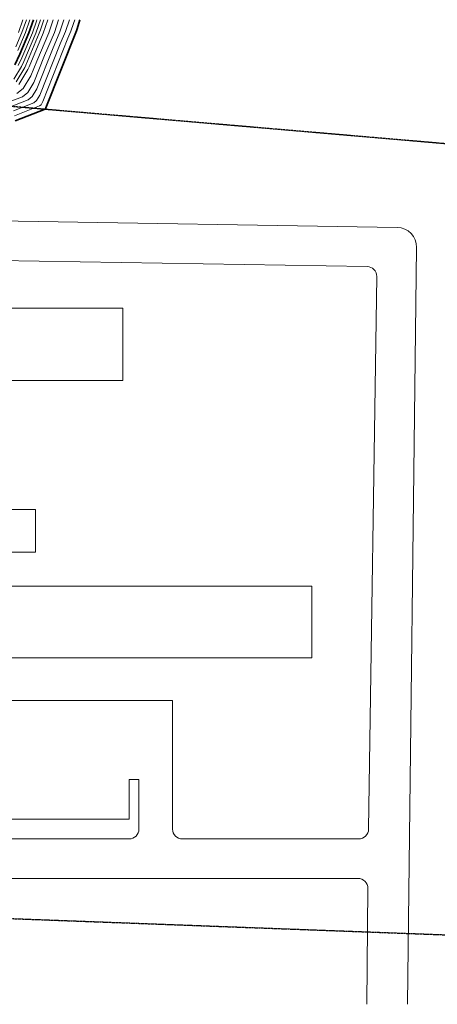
# Model space of a CAD drawing. Header units: inches. Extents: x -4231 to 8331, y -2103 to 3871.
# Tile 4 of 6: x 836 to 3372, y -2103 to 3871. Entities that reach past the tile are written whole.
import ezdxf

# ---------------------------------------------------------------- set-up
doc = ezdxf.new("R2010")
doc.units = ezdxf.units.IN
doc.header["$MEASUREMENT"] = 0
doc.linetypes.add('PHANTOM2', pattern=[1.25, 0.625, -0.125, 0.125, -0.125, 0.125, -0.125])
for name, color, linetype, lineweight in [('C-BLDG', 5, 'Continuous', 9), ('C-PAVE', 6, 'Continuous', 9), ('C-TOPO-MAJR', 2, 'Continuous', 35), ('C-TOPO-MINR', 3, 'Continuous', 9)]:
    doc.layers.add(name, color=color, linetype=linetype, lineweight=lineweight)
doc.layers.add('C-PROP', color=1, linetype='PHANTOM2')

msp = doc.modelspace()

# ---------------------------------------------------------------- linework, layer by layer
at = {"layer": 'C-BLDG'}
for p, q in [((0.3, 2120.4), (1462, 2120.4)), ((1462, 2120.4), (1462, 1681.9)), ((1462, 1681.9), (677.8, 1681.9)), ((932.5, 899.6), (677.8, 899.6)), ((932.5, 639.6), (932.5, 899.6)), ((677.8, 639.6), (932.5, 639.6)), ((677.8, 434.4), (2610.1, 434.4)), ((2610.1, 434.4), (2610.1, -1.1)), ((2610.1, -1.1), (0.3, -1.1))]:
    msp.add_line(p, q, dxfattribs=at)
at = {"layer": 'C-PAVE'}
for p, q in [((-727.6, 2674.5), (3128.8, 2610.7)), ((3246.8, 2489.3), (3191.7, -2103.4)), ((-490, 2430.6), (2945.5, 2373.7)), ((3004.5, 2312.8), (2954.9, -1040.7)), ((1764.3, -259.8), (36.3, -259.8)), ((1764.3, -1039.8), (1764.3, -259.8)), ((1560.3, -739.8), (1500.3, -739.8)), ((1500.3, -739.8), (1500.3, -979.8)), ((1560.3, -739.8), (1560.3, -1039.8)), ((1500.3, -979.8), (300.3, -979.8)), ((1500.3, -1099.8), (300.3, -1099.8)), ((2894.9, -1099.8), (1824.3, -1099.8)), ((2890.6, -1339.8), (-524.9, -1339.8)), ((2950.6, -1400.4), (2944.6, -2103.4))]:
    msp.add_line(p, q, dxfattribs=at)
for centre, radius, start, end in [((3126.8, 2490.7), 120, 359.31209, 89.05184), ((2944.5, 2313.7), 60, 359.15284, 89.05184), ((1500.3, -1039.8), 60, 270, 360), ((1824.3, -1039.8), 60, 180, 270), ((2894.9, -1039.8), 60, 270, 359.15284), ((2890.6, -1399.8), 60, 359.50676, 90)]:
    msp.add_arc(centre, radius, start, end, dxfattribs=at)
at = {"layer": 'C-PROP'}
for p, q in [((8151.6, 2712.2), (-1910.8, 3576.3)), ((-1986.1, -1479.6), (7187.2, -1822.4))]:
    msp.add_line(p, q, dxfattribs=at)
at = {"layer": 'C-TOPO-MAJR', "elevation": 120}
msp.add_lwpolyline([(807.5, 3598.4), (836.6, 3661.8), (892, 3792.3), (919.8, 3871.5)], dxfattribs=at)
at = {"layer": 'C-TOPO-MAJR'}
msp.add_lwpolyline([(809.4, 3257), (990.2, 3329.3), (992.6, 3331.2), (995.5, 3336), (1176.7, 3793.5), (1181.3, 3804.2), (1185.2, 3815.9), (1202, 3871.5)], dxfattribs=at)
at = {"layer": 'C-TOPO-MINR'}
for points, elevation in [([(789.1, 3378.1), (853.8, 3403.9), (884.9, 3429.1), (922.6, 3491.3), (987.4, 3655), (1046.7, 3794.7), (1072.3, 3871.5)], 48), ([(794.2, 3347.8), (887.9, 3385.2), (911.8, 3404.6), (940.8, 3452.5), (1034.7, 3689.6), (1080.3, 3797.1), (1105.1, 3871.5)], 36), ([(799.3, 3317.5), (922, 3366.6), (938.7, 3380.2), (959, 3413.7), (1082.1, 3724.2), (1114, 3799.4), (1138, 3871.5)], 24), ([(800.2, 3510.3), (847, 3587.5), (860.6, 3617.3), (934.2, 3790.7), (950.4, 3836.5), (962, 3871.5)], 96), ([(804.3, 3287.2), (956.1, 3347.9), (965.7, 3355.7), (977.3, 3374.8), (1129.4, 3758.9), (1147.6, 3801.8), (1163.3, 3848.7), (1170.1, 3871.5)], 12), ([(812.5, 3706.4), (849.7, 3793.8), (877, 3871.5)], 144), ([(814.1, 3495.3), (866.7, 3582.1), (872.7, 3595), (955.4, 3789.9), (962.4, 3809.9), (982.9, 3871.5)], 84), ([(819.7, 3422.6), (857.9, 3453.6), (904.3, 3530.2), (940.1, 3620.4), (1013, 3792.3), (1039.4, 3871.5)], 60), ([(824.6, 3684.1), (870.8, 3793.1), (898.4, 3871.5)], 132), ([(827.2, 3593), (848.6, 3639.6), (913.1, 3791.5), (938.3, 3863.1), (941.1, 3871.5)], 108), ([(828.5, 3794.6), (855.6, 3871.5)], 156), ([(831, 3478.1), (886.1, 3569), (892.7, 3585.8), (979.4, 3789.9), (1006.6, 3871.5)], 72)]:
    msp.add_lwpolyline(points, dxfattribs=dict(at, elevation=elevation))

doc.saveas('drawing.dxf')
